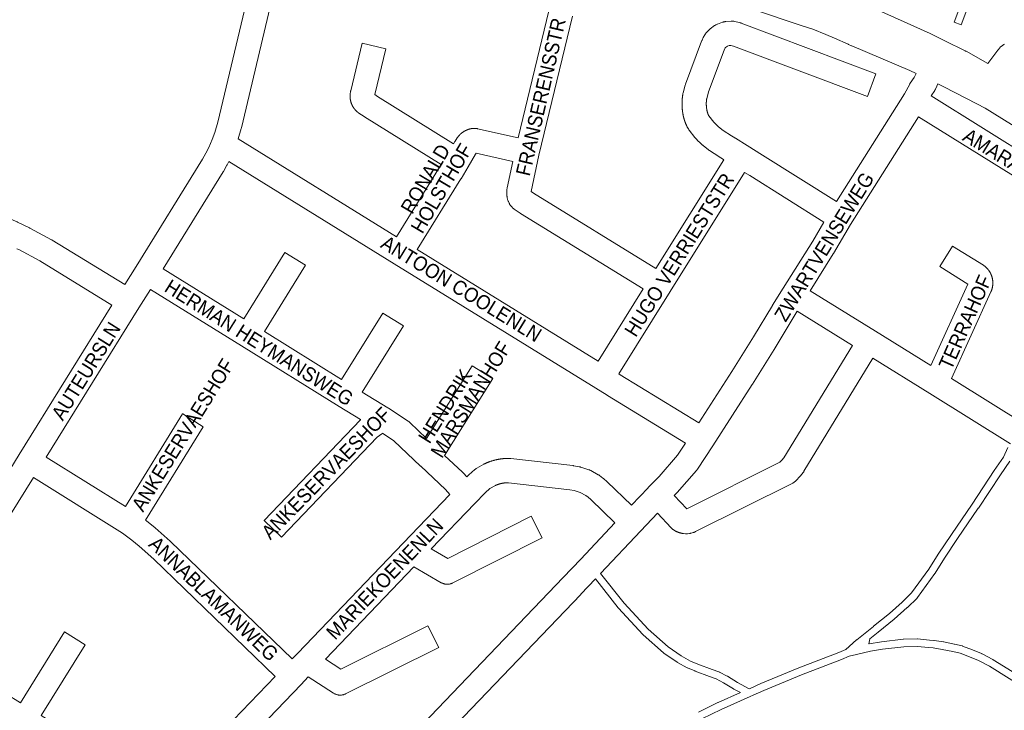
# Model space of a CAD drawing. Header units: metres. Extents: x 123819 to 142731, y 393440 to 405763.
# Tile 106 of 256: x 130307 to 130836, y 398135 to 398506. Entities that reach past the tile are written whole.
import ezdxf
from ezdxf.enums import TextEntityAlignment as Align

# ---------------------------------------------------------------- set-up
doc = ezdxf.new("R2010")
doc.units = ezdxf.units.M
doc.header["$MEASUREMENT"] = 0
for name, color, linetype, lineweight in [('gs-anno-wegen algemeen tekst', 7, 'Continuous', 0), ('gs-knt-aanvullende hoofdweg', 7, 'Continuous', 0), ('gs-knt-paden', 7, 'Continuous', 0), ('gs-knt-wegen algemeen', 7, 'Continuous', 0)]:
    doc.layers.add(name, color=color, linetype=linetype, lineweight=lineweight)
doc.styles.add('Style-Arial', font='arial.ttf')

msp = doc.modelspace()

# ---------------------------------------------------------------- linework, layer by layer
at = {"layer": 'gs-knt-aanvullende hoofdweg', "color": 7, "linetype": 'Continuous', "flags": 128}
for points in [[(130788.31, 398477.13), (130785.05, 398478.7), (130753.79, 398491.98), (130753.72, 398492.01), (130752.05, 398492.72), (130751.98, 398492.75), (130744.48, 398496.03), (130739.87, 398498.04), (130739.86, 398498.05), (130732.9, 398500.81), (130726.64, 398502.89), (130726.64, 398502.89), (130701.54, 398511.16), (130666.82, 398520.01), (130623.47, 398530.48), (130588.83, 398538.56), (130552.44, 398546.53), (130552.32, 398546.56), (130532.93, 398551.12), (130532.93, 398551.12), (130455.06, 398569.36)], [(130759.68, 398514.73), (130762.11, 398513.73), (130762.33, 398513.63), (130762.83, 398513.41), (130795.97, 398498.51), (130796.22, 398498.4), (130803.75, 398494.67), (130814.75, 398489.24)], [(130759.68, 398514.73), (130762.11, 398513.73), (130762.33, 398513.63), (130762.83, 398513.41), (130795.97, 398498.51), (130796.22, 398498.4), (130803.75, 398494.67), (130814.75, 398489.24)], [(130814.75, 398489.24), (130815.14, 398489.03)], [(130814.75, 398489.24), (130814.95, 398489.14), (130815.14, 398489.03)], [(130815.14, 398489.03), (130826.81, 398482.38)], [(130815.14, 398489.03), (130826.81, 398482.38)], [(130955.35, 398377.94), (130895.75, 398414.87), (130895.7, 398414.9), (130895.27, 398415.17), (130877.19, 398426.37), (130871.63, 398429.82), (130871.62, 398429.82), (130864.06, 398434.51), (130825.39, 398458.5), (130821.01, 398460.76), (130803.2, 398469.96), (130800.04, 398471.48)]]:
    msp.add_lwpolyline(points, dxfattribs=at)
at = {"layer": 'gs-knt-paden', "color": 7, "linetype": 'Continuous', "flags": 128}
msp.add_lwpolyline([(130812.56, 398503.21), (130812.56, 398503.21), (130808.81, 398504.61, -0.386303), (130808.81, 398504.63), (130826.39, 398551.38, -0.371141), (130826.4, 398551.39), (130830.14, 398549.98), (130830.15, 398549.98, -0.407123), (130830.15, 398549.96), (130830.15, 398549.96), (130812.57, 398503.21), (130812.56, 398503.21)], format="xyb", dxfattribs=at)
for points in [[(130619.06, 398208.87), (130631.65, 398192.96), (130644.58, 398178.95), (130655.37, 398169.4), (130662.36, 398164.57), (130667.32, 398161.87), (130671.18, 398160.26), (130678.82, 398157.36), (130682.53, 398156.04), (130682.61, 398156.01), (130682.69, 398155.97), (130682.78, 398155.93), (130686.94, 398153.77), (130687.01, 398153.73), (130687.07, 398153.69), (130692.49, 398150.35), (130698.82, 398146.95), (130699.32, 398147.17), (130704.99, 398149.78), (130705.07, 398149.81), (130725.38, 398158.23), (130725.42, 398158.25), (130746.87, 398166.49), (130750.71, 398168.08), (130756.39, 398173.17), (130756.43, 398173.21), (130756.48, 398173.25), (130760.98, 398176.82), (130765.4, 398180.48), (130765.43, 398180.5), (130774.04, 398187.38), (130780.91, 398193.47), (130785.91, 398198.42), (130795.17, 398211.14), (130800.15, 398219.15), (130800.19, 398219.21), (130807.31, 398229.77), (130807.32, 398229.78), (130818.41, 398246.07), (130830.22, 398264.01), (130830.24, 398264.04), (130835.2, 398271.26), (130837.6, 398276.47)], [(130838.61, 398269.12), (130833.57, 398261.78), (130821.75, 398243.84), (130821.74, 398243.82), (130810.64, 398227.52), (130803.54, 398216.99), (130798.54, 398208.96), (130798.5, 398208.89), (130798.46, 398208.83), (130789.06, 398195.92), (130789.01, 398195.86), (130788.96, 398195.8), (130788.91, 398195.74), (130788.85, 398195.68), (130783.7, 398190.58), (130783.66, 398190.54), (130783.62, 398190.5), (130776.66, 398184.34), (130776.63, 398184.31), (130776.59, 398184.27), (130767.95, 398177.37), (130763.5, 398173.69)], [(130671.56, 398134.5), (130681.99, 398139.56), (130682.06, 398139.59), (130694.15, 398144.9), (130690.54, 398146.83), (130690.48, 398146.86), (130690.43, 398146.89), (130685.02, 398150.23), (130681.05, 398152.3), (130677.45, 398153.58), (130677.41, 398153.6), (130669.73, 398156.51), (130669.67, 398156.54), (130665.67, 398158.2), (130665.61, 398158.23), (130665.55, 398158.26), (130665.48, 398158.3), (130660.35, 398161.1), (130660.29, 398161.13), (130660.23, 398161.17), (130660.17, 398161.21), (130652.98, 398166.16), (130652.92, 398166.21), (130652.86, 398166.26), (130652.79, 398166.31), (130641.84, 398176.01), (130641.79, 398176.06), (130641.74, 398176.1), (130641.69, 398176.15), (130628.64, 398190.29), (130628.59, 398190.35), (130628.54, 398190.4), (130616.27, 398205.92)], [(130763.5, 398173.69), (130762.97, 398171.08), (130763.02, 398171.09), (130763.08, 398171.1), (130769.74, 398172.23), (130769.8, 398172.24), (130769.86, 398172.24), (130781.39, 398173.51), (130781.47, 398173.52), (130781.55, 398173.52), (130788.91, 398173.74), (130789, 398173.74), (130789.08, 398173.73), (130789.17, 398173.73), (130795.49, 398173.1), (130797.87, 398172.93), (130797.96, 398172.92), (130798.05, 398172.91), (130803.08, 398172.1), (130803.16, 398172.08), (130808.85, 398170.93), (130808.88, 398170.92), (130813.04, 398170), (130813.11, 398169.98), (130813.18, 398169.96), (130813.26, 398169.94), (130813.33, 398169.91), (130818.56, 398167.88), (130818.6, 398167.87), (130823.53, 398165.85), (130823.6, 398165.82), (130823.66, 398165.79), (130823.72, 398165.76), (130829.61, 398162.6), (130829.67, 398162.57), (130829.72, 398162.54), (130852.43, 398148.48)], [(130850.36, 398145.03), (130827.66, 398159.09), (130821.91, 398162.17), (130817.09, 398164.14), (130812.02, 398166.11), (130808.03, 398166.99), (130802.4, 398168.14), (130797.49, 398168.93), (130795.18, 398169.1), (130795.13, 398169.1), (130788.9, 398169.71), (130781.75, 398169.51), (130770.35, 398168.26), (130763.81, 398167.15), (130756.44, 398165.44), (130752.42, 398164.44), (130748.38, 398162.77), (130748.33, 398162.75), (130726.89, 398154.51), (130726.89, 398154.51), (130726.89, 398154.51)], [(130726.89, 398154.51), (130706.64, 398146.11), (130700.99, 398143.51), (130700.95, 398143.49), (130699.34, 398142.78), (130683.71, 398135.93), (130673.3, 398130.87)]]:
    msp.add_lwpolyline(points, dxfattribs=at)
at = {"layer": 'gs-knt-wegen algemeen', "color": 7, "linetype": 'Continuous', "flags": 128}
for points in [[(130363.67, 398363.79), (130369.77, 398373.58), (130405.38, 398431.18), (130407.18, 398434.26), (130408.75, 398437.31), (130410.66, 398441.73), (130412.05, 398445.49), (130413.61, 398451.02), (130438.58, 398556.28), (130442.38, 398572.32)], [(130449.75, 398546.96), (130426.24, 398447.88), (130426.18, 398447.62), (130426.18, 398447.61), (130426.17, 398447.61)], [(130574.79, 398442.52), (130591.22, 398510.65), (130591.51, 398512.39), (130591.62, 398513.76), (130591.59, 398513.78), (130588.96, 398514.46), (130449.75, 398546.96)], [(130603.93, 398507.83), (130585.96, 398433.31)], [(130648.7, 398372.53), (130685.25, 398430.85), (130684.54, 398431.3), (130682.75, 398432.32), (130682.57, 398432.42), (130682.4, 398432.53), (130677.45, 398435.75), (130677.2, 398435.92), (130676.96, 398436.11), (130674.02, 398438.43), (130673.86, 398438.57), (130673.7, 398438.71), (130672.04, 398440.21), (130671.85, 398440.39), (130671.66, 398440.59), (130670.06, 398442.29), (130669.87, 398442.5), (130669.69, 398442.72), (130666.54, 398446.73), (130666.39, 398446.93), (130666.25, 398447.13), (130666.12, 398447.33), (130666, 398447.54), (130665.93, 398447.67), (130665.86, 398447.79), (130665.79, 398447.92), (130665.72, 398448.05), (130665.65, 398448.18), (130665.58, 398448.3), (130665.52, 398448.43), (130665.45, 398448.56), (130665.39, 398448.69), (130665.32, 398448.82), (130665.26, 398448.95), (130665.2, 398449.08), (130665.14, 398449.21), (130665.07, 398449.34), (130665.01, 398449.47), (130664.96, 398449.61), (130664.9, 398449.74), (130664.84, 398449.87), (130664.78, 398450), (130664.73, 398450.14), (130664.67, 398450.27), (130664.62, 398450.4), (130664.56, 398450.54), (130664.51, 398450.67), (130664.46, 398450.81), (130664.41, 398450.94), (130664.36, 398451.08), (130664.31, 398451.21), (130664.26, 398451.35), (130664.21, 398451.49), (130664.16, 398451.62), (130664.12, 398451.76), (130664.07, 398451.9), (130664.03, 398452.04), (130663.98, 398452.17), (130663.94, 398452.31), (130663.9, 398452.45), (130663.86, 398452.59), (130663.82, 398452.73), (130663.78, 398452.87), (130663.74, 398453.01), (130663.7, 398453.14), (130663.66, 398453.28), (130663.63, 398453.42), (130663.59, 398453.56), (130663.56, 398453.7), (130663.52, 398453.85), (130663.49, 398453.99), (130663.46, 398454.13), (130663.43, 398454.27), (130663.4, 398454.41), (130663.37, 398454.55), (130663.34, 398454.69), (130663.31, 398454.83), (130663.28, 398454.98), (130663.26, 398455.12), (130663.23, 398455.26), (130663.21, 398455.4), (130663.19, 398455.55), (130663.16, 398455.69), (130663.14, 398455.83), (130663.12, 398455.98), (130663.04, 398456.57), (130663.02, 398456.72), (130663, 398456.87), (130662.98, 398457.02), (130662.96, 398457.17), (130662.94, 398457.33), (130662.92, 398457.48), (130662.91, 398457.63), (130662.89, 398457.79), (130662.87, 398457.94), (130662.86, 398458.09), (130662.85, 398458.24), (130662.83, 398458.4), (130662.82, 398458.55), (130662.81, 398458.7), (130662.8, 398458.86), (130662.79, 398459.01), (130662.78, 398459.16), (130662.77, 398459.32), (130662.77, 398459.47), (130662.76, 398459.62), (130662.75, 398459.78), (130662.75, 398459.93), (130662.74, 398460.09), (130662.74, 398460.24), (130662.74, 398460.39), (130662.74, 398460.55), (130662.74, 398460.7), (130662.74, 398460.85), (130662.74, 398461.01), (130662.74, 398461.16), (130662.74, 398461.31), (130662.74, 398461.47), (130662.75, 398461.62), (130662.75, 398461.77), (130662.76, 398461.93), (130662.76, 398462.08), (130662.77, 398462.24), (130662.78, 398462.39), (130662.78, 398462.54), (130662.79, 398462.7), (130662.8, 398462.85), (130662.81, 398463), (130662.82, 398463.16), (130662.84, 398463.31), (130662.85, 398463.46), (130662.86, 398463.61), (130662.88, 398463.77), (130662.89, 398463.92), (130662.91, 398464.07), (130662.93, 398464.23), (130662.94, 398464.38), (130662.96, 398464.53), (130662.98, 398464.68), (130663, 398464.84), (130663.02, 398464.99), (130663.04, 398465.14), (130663.06, 398465.29), (130663.09, 398465.44), (130663.11, 398465.6), (130663.14, 398465.75), (130663.16, 398465.9), (130663.19, 398466.05), (130663.24, 398466.34), (130663.31, 398466.63), (130664.46, 398470.86), (130664.54, 398471.15), (130664.64, 398471.44), (130673.26, 398494.47), (130673.35, 398494.71), (130673.46, 398494.94), (130674.12, 398496.37), (130674.23, 398496.58), (130674.34, 398496.8), (130674.47, 398497.01), (130674.6, 398497.21), (130675.38, 398498.39), (130675.56, 398498.64), (130675.74, 398498.88), (130675.94, 398499.12), (130676.88, 398500.17), (130677.07, 398500.38), (130677.27, 398500.57), (130677.47, 398500.76), (130677.68, 398500.93), (130677.9, 398501.1), (130680.18, 398502.76), (130680.43, 398502.94), (130680.69, 398503.1), (130680.96, 398503.25), (130681.23, 398503.39), (130681.52, 398503.51), (130681.8, 398503.63), (130684.45, 398504.59), (130684.74, 398504.69), (130685.04, 398504.77), (130685.34, 398504.84), (130685.64, 398504.89), (130685.94, 398504.94), (130686.25, 398504.96), (130689.06, 398505.15), (130689.37, 398505.16), (130689.68, 398505.16), (130689.98, 398505.14), (130690.29, 398505.11), (130690.59, 398505.07), (130690.89, 398505.01), (130693.65, 398504.4), (130693.94, 398504.32), (130694.24, 398504.24), (130694.53, 398504.13)], [(130826.81, 398482.38), (130832.19, 398489.55), (130832.29, 398489.68), (130832.39, 398489.81), (130833.31, 398490.91), (130833.51, 398491.14), (130833.73, 398491.37), (130833.96, 398491.59), (130834.21, 398491.79), (130834.46, 398491.99), (130834.98, 398492.37), (130835.23, 398492.54), (130835.48, 398492.71), (130835.75, 398492.86)], [(130745.6, 398408.35), (130782.05, 398466.14), (130784.92, 398471.37), (130785.07, 398471.64), (130785.24, 398471.9), (130787.3, 398474.92), (130788.31, 398477.13)], [(130800.04, 398471.48), (130798.91, 398469), (130798.79, 398468.75), (130798.66, 398468.51), (130798.52, 398468.27), (130798.37, 398468.04), (130796.36, 398465.09)], [(130499.32, 398464.78), (130540.14, 398439.43), (130540.81, 398440.58), (130540.97, 398440.83), (130542.09, 398442.57), (130542.21, 398442.76), (130542.35, 398442.94), (130542.39, 398443), (130542.43, 398443.05), (130542.52, 398443.16), (130542.56, 398443.21), (130542.6, 398443.27), (130542.69, 398443.38), (130542.73, 398443.43), (130542.78, 398443.48), (130542.87, 398443.59), (130542.91, 398443.64), (130542.96, 398443.69), (130543.05, 398443.79), (130543.1, 398443.85), (130543.15, 398443.9), (130543.24, 398444), (130543.29, 398444.05), (130543.34, 398444.1), (130543.43, 398444.2), (130543.48, 398444.24), (130543.53, 398444.29), (130543.63, 398444.39), (130543.68, 398444.44), (130543.73, 398444.49), (130543.83, 398444.58), (130543.88, 398444.63), (130543.93, 398444.67), (130544.04, 398444.76), (130544.09, 398444.81), (130544.14, 398444.85), (130544.25, 398444.94), (130544.3, 398444.99), (130544.35, 398445.03), (130544.46, 398445.12), (130544.52, 398445.16), (130544.57, 398445.2), (130544.68, 398445.29), (130544.74, 398445.33), (130544.79, 398445.37), (130544.9, 398445.45), (130544.96, 398445.49), (130545.02, 398445.53), (130545.13, 398445.61), (130545.19, 398445.65), (130545.24, 398445.69), (130545.36, 398445.77), (130545.42, 398445.81), (130545.47, 398445.84), (130545.59, 398445.92), (130545.65, 398445.95), (130545.71, 398445.99), (130545.83, 398446.06), (130545.89, 398446.1), (130545.95, 398446.13), (130546.07, 398446.2), (130546.13, 398446.23), (130546.19, 398446.27), (130546.31, 398446.33), (130546.37, 398446.36), (130546.43, 398446.4), (130546.56, 398446.46), (130546.62, 398446.49), (130546.68, 398446.52), (130546.81, 398446.58), (130546.87, 398446.61), (130546.93, 398446.64), (130547.06, 398446.7), (130547.12, 398446.72), (130547.18, 398446.75), (130547.31, 398446.81), (130547.37, 398446.83), (130547.44, 398446.86), (130547.57, 398446.91), (130547.63, 398446.94), (130547.7, 398446.96), (130547.83, 398447.01), (130547.89, 398447.03), (130547.96, 398447.05), (130548.09, 398447.1), (130548.15, 398447.12), (130548.22, 398447.14), (130548.35, 398447.19), (130548.42, 398447.21), (130548.48, 398447.23), (130548.62, 398447.27), (130548.68, 398447.28), (130548.75, 398447.3), (130548.88, 398447.34), (130548.95, 398447.36), (130549.02, 398447.37), (130549.15, 398447.41), (130549.22, 398447.42), (130549.29, 398447.44), (130549.42, 398447.47), (130549.49, 398447.48), (130549.56, 398447.5), (130549.69, 398447.52), (130549.96, 398447.57), (130550.22, 398447.6), (130550.49, 398447.62), (130550.76, 398447.64), (130551.03, 398447.64), (130551.29, 398447.63), (130551.96, 398447.59), (130552.22, 398447.57), (130552.48, 398447.53), (130552.75, 398447.49), (130553.01, 398447.44), (130574.79, 398442.52)], [(130796.36, 398465.09), (130852.64, 398430.05)], [(130789.71, 398453.89), (130753.2, 398395.99), (130744.02, 398380.43), (130743.92, 398380.27), (130731.52, 398360.55)], [(130845.75, 398419.01), (130789.71, 398453.89)], [(130426.17, 398447.61), (130424.61, 398442.07)], [(130424.61, 398442.07), (130509.57, 398389.54)], [(130571.9, 398429.82), (130552.23, 398434.27), (130551.99, 398433.89), (130548.02, 398427.09), (130544.18, 398420.62), (130544.11, 398420.51), (130520.65, 398382.7)], [(130585.96, 398433.31), (130581.79, 398413.83), (130583.06, 398412.96), (130648.7, 398372.53)], [(130419.57, 398429.88), (130418.68, 398428.15), (130418.6, 398428), (130418.51, 398427.85), (130416.59, 398424.55), (130416.5, 398424.41), (130384.26, 398372.26)], [(130664.6, 398278.81), (130622.7, 398304.37), (130622.63, 398304.42), (130616.46, 398308.29), (130508.26, 398375.05), (130508.25, 398375.05), (130419.57, 398429.88)], [(130641.81, 398361.48), (130576.09, 398401.96), (130575.95, 398402.05), (130575.82, 398402.14), (130572.74, 398404.25), (130572.49, 398404.43), (130572.25, 398404.63), (130572.01, 398404.84), (130571.79, 398405.05), (130571.57, 398405.28), (130571.37, 398405.52), (130570.76, 398406.28), (130570.57, 398406.52), (130570.39, 398406.77), (130570.23, 398407.03), (130570.07, 398407.3), (130569.94, 398407.58), (130569.55, 398408.38), (130569.44, 398408.64), (130569.33, 398408.91), (130569.23, 398409.18), (130569.15, 398409.46), (130569.08, 398409.74), (130568.95, 398410.32), (130568.9, 398410.56), (130568.86, 398410.82), (130568.83, 398411.07), (130568.8, 398411.32), (130568.71, 398412.74), (130568.7, 398413), (130568.7, 398413.26), (130568.7, 398413.51), (130568.77, 398414.81), (130568.79, 398415.06), (130568.82, 398415.32), (130568.86, 398415.58), (130568.91, 398415.83), (130571.9, 398429.82)], [(130738.82, 398397.24), (130699.06, 398422.27), (130696.3, 398423.95), (130656.31, 398360.16), (130628.85, 398315.89)], [(130263.42, 398411.81), (130267.45, 398410.9), (130267.69, 398410.84), (130274.07, 398409.12), (130274.26, 398409.07), (130280.58, 398407.16), (130280.86, 398407.07), (130293.32, 398402.69), (130293.5, 398402.62), (130293.69, 398402.55), (130305.85, 398397.42), (130306.13, 398397.3), (130312.5, 398394.25), (130312.77, 398394.12), (130324.4, 398387.88), (130324.57, 398387.79), (130324.73, 398387.69), (130363.67, 398363.79)], [(130671.72, 398289.72), (130689.46, 398317.29), (130701.06, 398335.85), (130711.26, 398352.7), (130711.3, 398352.76), (130716.99, 398361.91), (130717.01, 398361.95), (130732.86, 398387.12), (130738.82, 398397.24)], [(130356.8, 398352.73), (130318.08, 398376.5), (130306.75, 398382.57), (130305.79, 398383.03)], [(130520.65, 398382.7), (130617.79, 398322.77)], [(130377.4, 398361.2), (130371.31, 398351.42), (130321.53, 398271.32)], [(130490.26, 398291.44), (130478.79, 398298.41), (130478.74, 398298.44), (130426.25, 398330.94), (130377.4, 398361.2)], [(130617.79, 398322.77), (130641.81, 398361.48)], [(130731.52, 398360.55), (130766.49, 398338.83), (130796.24, 398320.36)], [(130294.8, 398252.94), (130307.04, 398272.67), (130307.04, 398272.68), (130356.8, 398352.73)], [(130724.61, 398349.52), (130722.38, 398345.92), (130712.18, 398329.07), (130712.13, 398328.99), (130700.48, 398310.35), (130700.43, 398310.28), (130679.23, 398277.33), (130679.18, 398277.27), (130670.95, 398264.79), (130670.79, 398264.56), (130670.61, 398264.33), (130670.43, 398264.1), (130660.12, 398252.27), (130659.92, 398252.05), (130658.54, 398250.6), (130665.25, 398243.47), (130715.27, 398268.48), (130716.32, 398269.62), (130717.29, 398270.82), (130754.14, 398331.18)], [(130754.14, 398331.18), (130724.61, 398349.52)], [(130765.2, 398324.31), (130728.18, 398263.68), (130728.03, 398263.45), (130727.87, 398263.22), (130727.7, 398263), (130726.33, 398261.29), (130726.19, 398261.12), (130726.04, 398260.95), (130724.03, 398258.78), (130723.83, 398258.57), (130723.62, 398258.36), (130723.39, 398258.17), (130723.16, 398257.99), (130722.92, 398257.82), (130722.68, 398257.66), (130722.42, 398257.51), (130722.16, 398257.37), (130670.03, 398231.3), (130669.86, 398231.22), (130669.69, 398231.14), (130669.57, 398231.09), (130669.45, 398231.04), (130669.33, 398230.99), (130669.21, 398230.95), (130669.08, 398230.9), (130668.96, 398230.86), (130668.84, 398230.81), (130668.71, 398230.77), (130667.71, 398230.49), (130667.58, 398230.46), (130667.45, 398230.43), (130667.32, 398230.4), (130667.2, 398230.38), (130667.07, 398230.36), (130666.94, 398230.33), (130666.81, 398230.31), (130666.69, 398230.29), (130665.65, 398230.19), (130664.61, 398230.17), (130663.57, 398230.25), (130663.44, 398230.26), (130663.31, 398230.28), (130663.19, 398230.3), (130663.06, 398230.32), (130662.93, 398230.34), (130662.8, 398230.36), (130662.67, 398230.39), (130662.54, 398230.41), (130662.42, 398230.44), (130662.29, 398230.47), (130662.16, 398230.5), (130662.04, 398230.53), (130661.91, 398230.56), (130661.79, 398230.59), (130661.66, 398230.63), (130661.54, 398230.66), (130661.53, 398230.67), (130661.4, 398230.7), (130661.28, 398230.74), (130661.16, 398230.78), (130661.03, 398230.83), (130660.91, 398230.87), (130660.79, 398230.91), (130660.67, 398230.96), (130660.55, 398231), (130660.43, 398231.05), (130660.31, 398231.1), (130660.19, 398231.15), (130660.07, 398231.21), (130659.95, 398231.26), (130659.84, 398231.31), (130659.72, 398231.37), (130659.6, 398231.43), (130659.59, 398231.43), (130659.47, 398231.49), (130659.36, 398231.55), (130659.25, 398231.61), (130659.14, 398231.67), (130659.02, 398231.73), (130658.91, 398231.8), (130658.8, 398231.86), (130658.69, 398231.93), (130658.57, 398232), (130658.46, 398232.07), (130658.36, 398232.14), (130658.25, 398232.22), (130658.14, 398232.29), (130658.03, 398232.36), (130657.93, 398232.44), (130657.82, 398232.52), (130657.59, 398232.69), (130657.37, 398232.88), (130657.15, 398233.08), (130656.95, 398233.29), (130649.56, 398241.14), (130640.64, 398231.71), (130619.06, 398208.87)], [(130838.95, 398278.48), (130795.67, 398305.38), (130765.2, 398324.31)], [(130628.85, 398315.89), (130629.52, 398315.47), (130671.72, 398289.72)], [(130807.39, 398313.43), (130847.79, 398288.32), (130885.13, 398265.11)], [(130502.07, 398284.04), (130501.93, 398283.93), (130501.71, 398283.76), (130499.17, 398281.93), (130499.17, 398281.93), (130447.8, 398228.27), (130447.8, 398228.27)], [(130538.14, 398251.18), (130535.82, 398253.92), (130522.5, 398266.34), (130522.45, 398266.39), (130508.15, 398279.99), (130502.07, 398284.04)], [(130635.69, 398245.43), (130644.62, 398254.87), (130644.64, 398254.89), (130650.4, 398260.93), (130660.32, 398272.33), (130664.6, 398278.81)], [(130321.53, 398271.32), (130364.03, 398244.79)], [(130535.31, 398272.2), (130544.98, 398263.19), (130545.16, 398263.01), (130545.34, 398262.82), (130545.51, 398262.63), (130547.2, 398260.62)], [(130547.2, 398260.62), (130547.9, 398261.34), (130548.11, 398261.55), (130548.33, 398261.76), (130551.6, 398264.59), (130551.84, 398264.78), (130552.08, 398264.96), (130552.32, 398265.13), (130552.58, 398265.29), (130556.32, 398267.47), (130556.58, 398267.62), (130556.85, 398267.75), (130557.05, 398267.84), (130557.24, 398267.93), (130557.44, 398268.02), (130557.64, 398268.1), (130557.84, 398268.19), (130558.04, 398268.27), (130558.24, 398268.35), (130558.44, 398268.44), (130558.64, 398268.51), (130558.84, 398268.59), (130559.04, 398268.67), (130559.25, 398268.74), (130559.45, 398268.82), (130559.65, 398268.89), (130559.86, 398268.96), (130560.06, 398269.03), (130560.27, 398269.1), (130560.47, 398269.16), (130560.68, 398269.23), (130560.89, 398269.29), (130561.1, 398269.35), (130561.3, 398269.41), (130561.51, 398269.47), (130561.72, 398269.53), (130561.93, 398269.58), (130562.14, 398269.64), (130562.35, 398269.69), (130562.56, 398269.74), (130562.77, 398269.79), (130562.98, 398269.84), (130563.19, 398269.89), (130563.4, 398269.93), (130563.61, 398269.97), (130563.83, 398270.02), (130564.04, 398270.06), (130564.25, 398270.1), (130564.46, 398270.13), (130564.68, 398270.17), (130564.89, 398270.2), (130565.1, 398270.24), (130565.11, 398270.24), (130565.11, 398270.24), (130565.32, 398270.27), (130565.53, 398270.3), (130565.75, 398270.33), (130565.96, 398270.35), (130566.18, 398270.38), (130566.39, 398270.4), (130566.61, 398270.42), (130566.82, 398270.44), (130567.04, 398270.46), (130567.25, 398270.48), (130567.47, 398270.49), (130567.69, 398270.51), (130567.9, 398270.52), (130568.12, 398270.53), (130568.33, 398270.54), (130568.55, 398270.55), (130568.77, 398270.56), (130568.98, 398270.56), (130569.2, 398270.56), (130569.41, 398270.57), (130569.63, 398270.57), (130569.85, 398270.56), (130570.06, 398270.56), (130570.28, 398270.56), (130570.57, 398270.54), (130570.86, 398270.52), (130604.17, 398266.71), (130604.37, 398266.69), (130604.57, 398266.65), (130607.53, 398266.13), (130607.76, 398266.08), (130608, 398266.03), (130608.23, 398265.96), (130608.46, 398265.89), (130612.73, 398264.46), (130613.01, 398264.36), (130613.27, 398264.25), (130613.53, 398264.13), (130613.79, 398264), (130617.75, 398261.83), (130618, 398261.69), (130618.24, 398261.53), (130618.48, 398261.37), (130620.3, 398260.03), (130620.53, 398259.86), (130620.75, 398259.67), (130622.44, 398258.18), (130622.65, 398257.98)], [(130314.67, 398260.26), (130302.44, 398240.55), (130258.64, 398169.91)], [(130444.48, 398153.65), (130379.35, 398216.48), (130371.47, 398223.54), (130367.47, 398226.74), (130362.46, 398230.42), (130314.67, 398260.26)], [(130622.65, 398257.98), (130635.69, 398245.43)], [(130453.5, 398163.04), (130456.49, 398166.17), (130513.04, 398225.04), (130538.14, 398251.18)], [(130374.82, 398237.49), (130375.29, 398237.15), (130375.5, 398236.98), (130379.75, 398233.59), (130379.89, 398233.47), (130380.02, 398233.35), (130388.12, 398226.1), (130388.3, 398225.94), (130453.5, 398163.04)], [(130436.64, 398037.22), (130599.03, 398206.62), (130608.44, 398216.6), (130608.45, 398216.6), (130626.75, 398235.97)], [(130616.27, 398205.92), (130608.48, 398197.67), (130608.45, 398197.63), (130448.89, 398031.19)]]:
    msp.add_lwpolyline(points, dxfattribs=at)
for points in [[(130694.53, 398504.13), (130766.82, 398476.98, -0.386319), (130766.82, 398476.97), (130762.25, 398464.79, -0.386321), (130762.24, 398464.79), (130690.38, 398491.78), (130688.98, 398492.09), (130688.02, 398492.03), (130687.11, 398491.7), (130686.14, 398490.99), (130685.97, 398490.8), (130685.71, 398490.41), (130685.36, 398489.66), (130676.95, 398467.17), (130675.97, 398463.54), (130675.96, 398463.46), (130675.94, 398463.38), (130675.93, 398463.3), (130675.92, 398463.21), (130675.91, 398463.13), (130675.9, 398463.04), (130675.89, 398462.96), (130675.88, 398462.88), (130675.87, 398462.79), (130675.86, 398462.71), (130675.85, 398462.63), (130675.84, 398462.54), (130675.83, 398462.46), (130675.82, 398462.37), (130675.82, 398462.29), (130675.81, 398462.21), (130675.8, 398462.12), (130675.8, 398462.04), (130675.79, 398461.95), (130675.79, 398461.87), (130675.78, 398461.79), (130675.78, 398461.7), (130675.77, 398461.62), (130675.77, 398461.53), (130675.77, 398461.45), (130675.76, 398461.36), (130675.76, 398461.28), (130675.76, 398461.2), (130675.76, 398461.11), (130675.76, 398461.03), (130675.76, 398460.94), (130675.76, 398460.86), (130675.76, 398460.77), (130675.76, 398460.69), (130675.76, 398460.61), (130675.76, 398460.52), (130675.76, 398460.44), (130675.76, 398460.35), (130675.76, 398460.27), (130675.77, 398460.18), (130675.77, 398460.1), (130675.77, 398460.02), (130675.78, 398459.93), (130675.78, 398459.85), (130675.79, 398459.76), (130675.79, 398459.68), (130675.8, 398459.6), (130675.81, 398459.51), (130675.81, 398459.43), (130675.82, 398459.34), (130675.83, 398459.26), (130675.84, 398459.18), (130675.84, 398459.09), (130675.85, 398459.01), (130675.86, 398458.92), (130675.87, 398458.84), (130675.88, 398458.76), (130675.89, 398458.67), (130675.9, 398458.59), (130675.91, 398458.51), (130675.92, 398458.42), (130676, 398457.87), (130676.02, 398457.75), (130676.04, 398457.63), (130676.06, 398457.51), (130676.08, 398457.39), (130676.1, 398457.28), (130676.12, 398457.16), (130676.15, 398457.04), (130676.18, 398456.92), (130676.2, 398456.81), (130676.23, 398456.69), (130676.26, 398456.57), (130676.29, 398456.46), (130676.32, 398456.34), (130676.36, 398456.23), (130676.39, 398456.11), (130676.43, 398456), (130676.47, 398455.89), (130676.5, 398455.77), (130676.54, 398455.66), (130676.59, 398455.55), (130676.63, 398455.44), (130676.67, 398455.32), (130676.72, 398455.21), (130676.76, 398455.1), (130676.81, 398454.99), (130676.86, 398454.88), (130676.91, 398454.77), (130676.96, 398454.67), (130677.01, 398454.56), (130677.06, 398454.45), (130677.12, 398454.34), (130679.76, 398450.98), (130680.97, 398449.69), (130682.28, 398448.51), (130684.81, 398446.5), (130689.34, 398443.55), (130691.1, 398442.55), (130691.25, 398442.46), (130691.39, 398442.38), (130697.65, 398438.39), (130705.89, 398433.35), (130705.96, 398433.31), (130745.6, 398408.35)], [(130509.57, 398389.54), (130533.01, 398427.32), (130533.54, 398428.2), (130492.33, 398453.79), (130492.09, 398453.95), (130489.32, 398455.84), (130489.24, 398455.9), (130489.16, 398455.95), (130489.09, 398456), (130489.01, 398456.06), (130488.94, 398456.11), (130488.87, 398456.17), (130488.79, 398456.23), (130488.72, 398456.28), (130488.65, 398456.34), (130488.58, 398456.4), (130488.51, 398456.46), (130488.43, 398456.52), (130488.36, 398456.58), (130488.29, 398456.64), (130488.23, 398456.7), (130488.16, 398456.76), (130488.09, 398456.83), (130488.02, 398456.89), (130487.95, 398456.95), (130487.89, 398457.02), (130487.82, 398457.08), (130487.76, 398457.15), (130487.69, 398457.21), (130487.63, 398457.28), (130487.56, 398457.35), (130487.5, 398457.42), (130487.44, 398457.48), (130487.37, 398457.55), (130487.31, 398457.62), (130487.25, 398457.69), (130487.19, 398457.76), (130487.13, 398457.83), (130487.07, 398457.9), (130487.01, 398457.98), (130486.96, 398458.05), (130486.9, 398458.12), (130486.84, 398458.19), (130486.79, 398458.27), (130486.73, 398458.34), (130486.68, 398458.42), (130486.62, 398458.49), (130486.57, 398458.57), (130486.52, 398458.64), (130486.47, 398458.72), (130486.41, 398458.8), (130486.36, 398458.87), (130486.31, 398458.95), (130486.26, 398459.03), (130486.21, 398459.11), (130486.17, 398459.19), (130486.12, 398459.27), (130486.07, 398459.35), (130486.03, 398459.43), (130485.98, 398459.51), (130485.94, 398459.59), (130485.89, 398459.67), (130485.85, 398459.75), (130485.81, 398459.83), (130485.76, 398459.92), (130485.72, 398460), (130485.68, 398460.08), (130485.64, 398460.17), (130485.6, 398460.25), (130485.56, 398460.33), (130485.53, 398460.42), (130485.49, 398460.5), (130485.45, 398460.59), (130485.42, 398460.67), (130485.38, 398460.76), (130485.35, 398460.85), (130485.32, 398460.93), (130485.28, 398461.02), (130485.25, 398461.11), (130485.22, 398461.19), (130485.19, 398461.28), (130485.16, 398461.37), (130485.13, 398461.46), (130485.1, 398461.54), (130485.08, 398461.63), (130485.05, 398461.72), (130485.02, 398461.81), (130485, 398461.9), (130484.97, 398461.99), (130484.95, 398462.08), (130484.93, 398462.17), (130484.91, 398462.26), (130484.88, 398462.35), (130484.86, 398462.44), (130484.84, 398462.53), (130484.83, 398462.62), (130484.81, 398462.71), (130484.79, 398462.8), (130484.77, 398462.89), (130484.76, 398462.98), (130484.74, 398463.07), (130484.73, 398463.17), (130484.71, 398463.26), (130484.7, 398463.35), (130484.69, 398463.44), (130484.68, 398463.53), (130484.67, 398463.62), (130484.66, 398463.72), (130484.65, 398463.81), (130484.64, 398463.9), (130484.63, 398463.99), (130484.63, 398464.09), (130484.62, 398464.18), (130484.62, 398464.27), (130484.61, 398464.36), (130484.61, 398464.46), (130484.61, 398464.55), (130484.6, 398464.64), (130484.6, 398464.73), (130484.6, 398464.83), (130484.6, 398464.92), (130484.61, 398465.01), (130484.61, 398465.1), (130484.61, 398465.2), (130484.61, 398465.29), (130484.62, 398465.38), (130484.62, 398465.47), (130484.63, 398465.57), (130484.64, 398465.66), (130484.64, 398465.75), (130484.65, 398465.84), (130484.66, 398465.93), (130484.67, 398466.03), (130484.7, 398466.24), (130484.85, 398467.27), (130484.9, 398467.56), (130484.97, 398467.85), (130491.13, 398493.29, -0.384801), (130491.14, 398493.3), (130503.78, 398490.24, -0.368304), (130503.78, 398490.23), (130497.86, 398465.78), (130499.32, 398464.78)], [(130384.26, 398372.26), (130427.56, 398345.44), (130449.59, 398381.07, -0.360298), (130449.6, 398381.08), (130460.66, 398374.24, -0.355017), (130460.67, 398374.23)], [(130796.24, 398320.36), (130816.09, 398364.11), (130801.07, 398373.47, -0.385314), (130801.06, 398373.48), (130807.94, 398384.52, -0.391301), (130807.95, 398384.52), (130824.45, 398374.24), (130824.68, 398374.09), (130824.9, 398373.93), (130825, 398373.86), (130825.1, 398373.78), (130825.19, 398373.71), (130825.29, 398373.63), (130825.38, 398373.56), (130825.47, 398373.48), (130825.57, 398373.4), (130825.66, 398373.32), (130825.75, 398373.24), (130825.84, 398373.15), (130825.93, 398373.07), (130826.02, 398372.99), (130826.1, 398372.9), (130826.19, 398372.81), (130826.28, 398372.73), (130826.36, 398372.64), (130826.44, 398372.55), (130826.53, 398372.46), (130826.61, 398372.37), (130826.69, 398372.28), (130826.77, 398372.19), (130826.85, 398372.09), (130826.93, 398372), (130827, 398371.91), (130827.08, 398371.81), (130827.15, 398371.71), (130827.23, 398371.62), (130827.3, 398371.52), (130827.37, 398371.42), (130827.44, 398371.32), (130827.51, 398371.22), (130827.58, 398371.12), (130827.65, 398371.02), (130827.71, 398370.92), (130827.78, 398370.81), (130827.84, 398370.71), (130827.9, 398370.6), (130827.97, 398370.5), (130828.03, 398370.39), (130828.09, 398370.29), (130828.15, 398370.18), (130828.2, 398370.07), (130828.26, 398369.96), (130828.31, 398369.86), (130828.37, 398369.75), (130828.42, 398369.64), (130828.47, 398369.53), (130828.52, 398369.42), (130828.57, 398369.3), (130828.62, 398369.19), (130828.67, 398369.08), (130828.71, 398368.97), (130828.76, 398368.85), (130828.8, 398368.74), (130828.84, 398368.62), (130828.88, 398368.51), (130828.92, 398368.39), (130828.96, 398368.28), (130829, 398368.16), (130829.04, 398368.05), (130829.07, 398367.93), (130829.1, 398367.81), (130829.14, 398367.69), (130829.17, 398367.58), (130829.2, 398367.46), (130829.23, 398367.34), (130829.25, 398367.22), (130829.28, 398367.1), (130829.3, 398366.98), (130829.33, 398366.86), (130829.35, 398366.74), (130829.37, 398366.62), (130829.39, 398366.5), (130829.41, 398366.38), (130829.42, 398366.26), (130829.44, 398366.14), (130829.46, 398366.02), (130829.47, 398365.9), (130829.48, 398365.78), (130829.49, 398365.66), (130829.5, 398365.53), (130829.51, 398365.41), (130829.52, 398365.29), (130829.52, 398365.17), (130829.52, 398365.05), (130829.53, 398364.92), (130829.53, 398364.8), (130829.53, 398364.68), (130829.53, 398364.56), (130829.53, 398364.44), (130829.52, 398364.32), (130829.52, 398364.19), (130829.51, 398364.07), (130829.5, 398363.95), (130829.5, 398363.83), (130829.49, 398363.71), (130829.48, 398363.59), (130829.46, 398363.46), (130829.45, 398363.34), (130829.43, 398363.22), (130829.42, 398363.1), (130829.4, 398362.98), (130829.38, 398362.86), (130829.36, 398362.74), (130829.34, 398362.62), (130829.32, 398362.5), (130829.29, 398362.38), (130829.27, 398362.26), (130829.24, 398362.14), (130829.21, 398362.02), (130829.18, 398361.91), (130829.15, 398361.79), (130829.12, 398361.67), (130829.09, 398361.55), (130829.05, 398361.43), (130829.02, 398361.32), (130828.98, 398361.2), (130828.95, 398361.09), (130828.91, 398360.97), (130828.87, 398360.86), (130828.82, 398360.74), (130828.78, 398360.63), (130828.74, 398360.51), (130828.69, 398360.4), (130828.65, 398360.29), (130828.6, 398360.17), (130828.55, 398360.06), (130828.5, 398359.95), (130807.39, 398313.43)], [(130460.67, 398374.23), (130438.63, 398338.59), (130480.06, 398312.93), (130502.16, 398348.53, -0.360155), (130502.18, 398348.54), (130513.22, 398341.68, -0.354885), (130513.23, 398341.67), (130491.16, 398306.13), (130504.94, 398297.76), (130505.17, 398297.61), (130515.83, 398290.52), (130516.06, 398290.36), (130516.29, 398290.19), (130516.51, 398290.01), (130516.71, 398289.82), (130525.65, 398281.31)], [(130525.65, 398281.31), (130550.12, 398320.32, -0.359795), (130550.14, 398320.32), (130561.15, 398313.41, -0.354556), (130561.15, 398313.4), (130535.31, 398272.2)], [(130364.03, 398244.79), (130394.74, 398294.41, -0.391378), (130394.76, 398294.41), (130405.81, 398287.57), (130405.81, 398287.56, -0.406517), (130405.81, 398287.55), (130405.81, 398287.55), (130374.82, 398237.49)], [(130447.8, 398228.27, -0.28257), (130447.79, 398228.27), (130438.4, 398237.26, -0.367271), (130438.4, 398237.27), (130490.18, 398291.36), (130490.26, 398291.44)], [(130626.75, 398235.97), (130613.73, 398248.5), (130612.36, 398249.71), (130611.12, 398250.62), (130608.05, 398252.3), (130604.78, 398253.39), (130602.49, 398253.8), (130569.69, 398257.55), (130569.58, 398257.55), (130569.47, 398257.55), (130569.35, 398257.55), (130569.24, 398257.54), (130569.12, 398257.54), (130569.01, 398257.54), (130568.9, 398257.53), (130568.78, 398257.53), (130568.67, 398257.52), (130568.55, 398257.52), (130568.44, 398257.51), (130568.33, 398257.5), (130568.21, 398257.49), (130568.1, 398257.48), (130567.99, 398257.47), (130567.87, 398257.46), (130567.76, 398257.45), (130567.65, 398257.44), (130567.53, 398257.43), (130567.42, 398257.41), (130567.31, 398257.4), (130567.19, 398257.38), (130567.08, 398257.37), (130566.97, 398257.35), (130566.86, 398257.33), (130566.74, 398257.31), (130566.63, 398257.29), (130566.52, 398257.27), (130566.41, 398257.25), (130566.29, 398257.23), (130566.18, 398257.21), (130566.07, 398257.19), (130565.96, 398257.16), (130565.85, 398257.14), (130565.74, 398257.11), (130565.63, 398257.09), (130565.51, 398257.06), (130565.4, 398257.03), (130565.29, 398257.01), (130565.18, 398256.98), (130565.07, 398256.95), (130564.96, 398256.92), (130564.85, 398256.89), (130564.74, 398256.85), (130564.64, 398256.82), (130564.53, 398256.79), (130564.42, 398256.75), (130564.31, 398256.72), (130564.2, 398256.68), (130564.09, 398256.65), (130563.98, 398256.61), (130563.88, 398256.57), (130563.77, 398256.53), (130563.66, 398256.5), (130563.56, 398256.46), (130563.45, 398256.42), (130563.34, 398256.37), (130563.24, 398256.33), (130563.13, 398256.29), (130563.03, 398256.25), (130562.92, 398256.2), (130562.82, 398256.16), (130562.71, 398256.11), (130562.61, 398256.07), (130559.67, 398254.35), (130557.08, 398252.11), (130551.59, 398246.39), (130528.18, 398222.02), (130536.98, 398216.94), (130581.73, 398239.63, -0.368737), (130581.74, 398239.62), (130587.62, 398228.03, -0.368735), (130587.62, 398228.02), (130539.72, 398203.74), (130539.44, 398203.6), (130539.16, 398203.48), (130538.87, 398203.38), (130538.58, 398203.29), (130538.28, 398203.21), (130537.98, 398203.14), (130537.68, 398203.1), (130537.37, 398203.06), (130537.06, 398203.04), (130536.76, 398203.03), (130536.45, 398203.04), (130536.14, 398203.06), (130535.84, 398203.1), (130535.53, 398203.15), (130535.23, 398203.22), (130534.94, 398203.3), (130534.64, 398203.39), (130534.36, 398203.5), (130534.07, 398203.62), (130533.8, 398203.76), (130533.53, 398203.9), (130518.89, 398212.35), (130471.38, 398162.87), (130479.68, 398157.57), (130526.37, 398180.84, -0.368395), (130526.38, 398180.83), (130532.18, 398169.2, -0.368394), (130532.18, 398169.18), (130482.19, 398144.28), (130481.9, 398144.14), (130481.6, 398144.02), (130481.3, 398143.91), (130481, 398143.82), (130480.69, 398143.74), (130480.37, 398143.68), (130480.06, 398143.64), (130479.74, 398143.61), (130479.42, 398143.59), (130479.1, 398143.59), (130478.78, 398143.61), (130478.46, 398143.64), (130478.15, 398143.69), (130477.83, 398143.76), (130477.53, 398143.83), (130477.22, 398143.93), (130476.92, 398144.04), (130476.63, 398144.16), (130476.34, 398144.3), (130476.06, 398144.45), (130475.78, 398144.62), (130462.19, 398153.3), (130458.37, 398149.32), (130458.37, 398149.32), (130414.73, 398103.89)], [(130258.64, 398169.91), (130275.4, 398159.53), (130307.78, 398139.49), (130331.29, 398177.45, -0.360244), (130331.3, 398177.46), (130342.36, 398170.61, -0.354966), (130342.36, 398170.6), (130318.85, 398132.63), (130325.49, 398128.52), (130375.02, 398097.85), (130378.8, 398095.51), (130381.07, 398094.44), (130381.65, 398094.29), (130383.81, 398094.09), (130385.5, 398094.3), (130387.54, 398095.04), (130388.22, 398095.44), (130388.89, 398095.93), (130399.73, 398107.08), (130444.48, 398153.65)]]:
    msp.add_lwpolyline(points, format="xyb", dxfattribs=at)

# ---------------------------------------------------------------- texts
at = {"layer": 'gs-anno-wegen algemeen tekst', "color": 7, "style": 'Style-Arial', "width": 0.909091}
for s, rotation, p in [('FRANSERENSSTR', 76.9514, (130586.93, 398464.55)), ('AMARANTSTR', 328.6992, (130843.47, 398427.29)), ('RONALD', 59.3954, (130525.01, 398420.59)), ('HOLSTHOF', 59.3954, (130533.61, 398415.49)), ('HUGO VERRIESTSTR', 57.9995, (130661.26, 398379.82)), ('ZWARTVENSEWEG', 58.3681, (130739.01, 398384.14)), ('ANTOON COOLENLN', 328.486, (130544.32, 398361.6)), ('HERMAN HEYMANSWEG', 327.7912, (130435.82, 398332.67)), ('TERRAHOF', 65.9136, (130814.68, 398343.63)), ('AUTEURSLN', 57.966, (130342.86, 398317.45)), ('MARSMANHOF', 58.0131, (130549.33, 398302.15)), ('ANKESERVAESHOF', 58.2368, (130394.81, 398283.13)), ('HENDRIK', 58.0131, (130535.62, 398298.64)), ('ANKESERVAESHOF', 45.7009, (130471.72, 398262.67)), ('MARIEKOENENLN', 46.158, (130503.18, 398205.93)), ('ANNABLAMANWEG', 316.2466, (130411.43, 398195.27))]:
    msp.add_text(s, height=7.7, rotation=rotation, dxfattribs=at).set_placement(p, align=Align.MIDDLE_CENTER)

doc.saveas('drawing.dxf')
